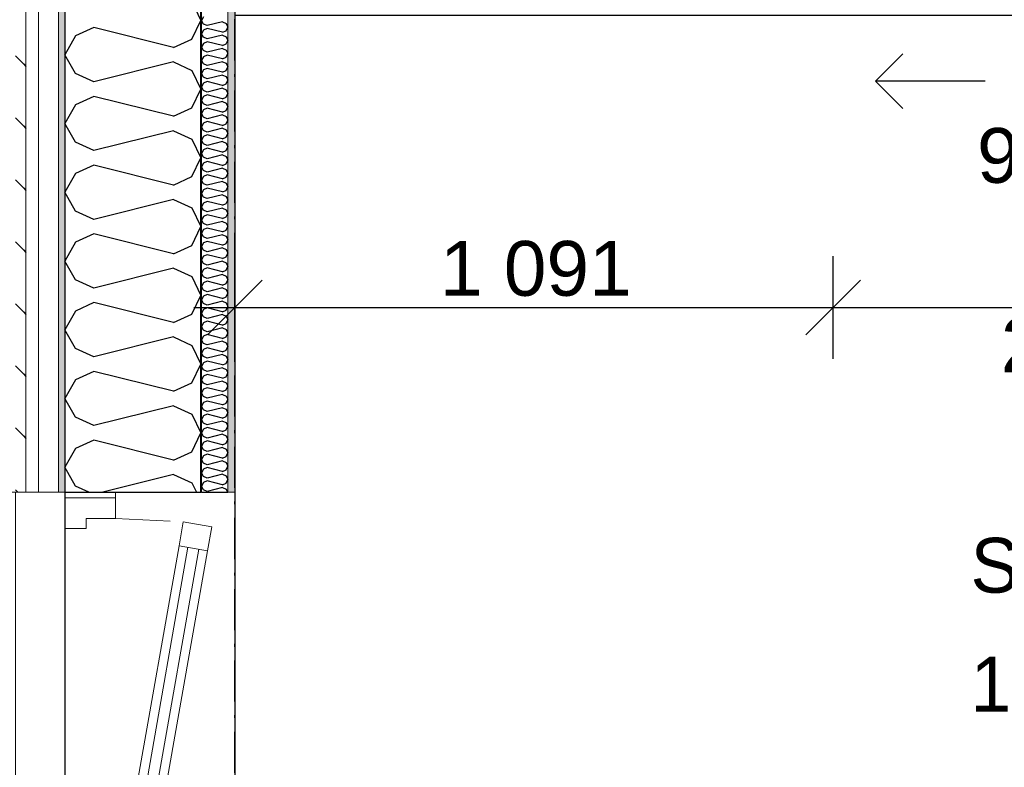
# Model space of a CAD drawing. Header units: millimetres. Extents: x -150 to 340931, y -1115 to 365939.
# Tile 25 of 253: x 277519 to 279315, y 349781 to 351145. Entities that reach past the tile are written whole.
import ezdxf
from ezdxf.enums import TextEntityAlignment as Align

# ---------------------------------------------------------------- set-up
doc = ezdxf.new("R2010")
doc.units = ezdxf.units.MM
doc.header["$LTSCALE"] = 0.5
doc.header["$MEASUREMENT"] = 0
for name, pattern in [('Akselinje', [1500, 1000, -200, 100, -200]), ('Over snittplan', [260, 150, -50, 10, -50]), ('PLINE', [0]), ('Stipling', [400, 200, -200])]:
    doc.linetypes.add(name, pattern=pattern)
for name, color, linetype in [('232- Ikke-bærende yttervegger (Skravur)(Nye konstruksjoner)', 7, 'Continuous'), ('232- Ikke-bærende yttervegger(Nye konstruksjoner)', 7, 'Continuous'), ('244- Vinduer_ dører_ foldevegger(Nye konstruksjoner)', 7, 'Continuous'), ('255- Gulvoverflate(Nye konstruksjoner)', 7, 'Continuous'), ('82-- Modullinjer(Nye konstruksjoner)', 7, 'Continuous'), ('842-M___1_50 Målsetting bygning', 7, 'Continuous'), ('842-M___1_50 Målsetting bygning(Nye konstruksjoner)', 7, 'Continuous'), ('852- Teknisk_symbolsk informasjon_ bygning(Nye konstruksjoner)', 7, 'Continuous'), ('862- M___Nettoareal(Nye konstruksjoner)', 7, 'Continuous'), ('862- M___Nettoareal(Polylinje)(Nye konstruksjoner)', 7, 'Continuous'), ('862- M___Nettoareal(Tekst)(Nye konstruksjoner)', 7, 'Continuous')]:
    doc.layers.add(name, color=color, linetype=linetype)
for name, color, linetype, lineweight in [('234- Vinduer_ dører_ porter(Nye konstruksjoner)', 7, 'Continuous', 0), ('235- Utvendig kledning og overflate(Nye konstruksjoner)', 7, 'Continuous', 0), ('236- Innvendig kledning og overflate(Nye konstruksjoner)', 7, 'Continuous', 0)]:
    doc.layers.add(name, color=color, linetype=linetype, lineweight=lineweight)
doc.styles.add('GENERATED_STYLE_1', font='txt')
doc.styles.add('GENERATED_STYLE_3', font='arial.ttf')
doc.styles.add('GENERATED_STYLE_5', font='arial.ttf')
doc.dimstyles.new('GENERATED_STYLE__1', dxfattribs={"dimtxt": 100, "dimasz": 95, "dimexe": 0.18, "dimexo": 0.0625, "dimgap": 0, "dimtad": 1, "dimtih": 1, "dimtoh": 1, "dimdec": 0, "dimzin": 0, "dimdsep": 46, "dimtxsty": 'GENERATED_STYLE_3', "dimblk": 'ARROWHEAD_6', "dimblk1": 'ARROWHEAD_6', "dimblk2": 'ARROWHEAD_6', "dimcen": 0.09, "dimse1": 1, "dimse2": 1, "dimclrd": 256, "dimclre": 256, "dimclrt": 256, "dimadec": 1, "dimazin": 0, "dimtfac": 1, "dimtdec": 4, "dimtmove": 0, "dimatfit": 3, "dimfxl": 1, "dimtolj": 1, "dimtzin": 0, "dimarcsym": 0})
doc.dimstyles.new('GENERATED_STYLE__2', dxfattribs={"dimtxt": 100, "dimasz": 95, "dimexe": 0.18, "dimexo": 0.0625, "dimgap": 0, "dimtad": 1, "dimdec": 0, "dimzin": 0, "dimdsep": 46, "dimtxsty": 'GENERATED_STYLE_3', "dimblk": 'ARROWHEAD_6', "dimblk1": 'ARROWHEAD_6', "dimblk2": 'ARROWHEAD_6', "dimcen": 0.09, "dimse1": 1, "dimse2": 1, "dimclrd": 256, "dimclre": 256, "dimclrt": 256, "dimadec": 1, "dimazin": 0, "dimtfac": 1, "dimtdec": 4, "dimtmove": 0, "dimatfit": 3, "dimfxl": 1, "dimtolj": 1, "dimtzin": 0, "dimarcsym": 0})
doc.dimstyles.new('GENERATED_STYLE__4', dxfattribs={"dimtxt": 100, "dimasz": 95, "dimexe": 0.18, "dimexo": 0.0625, "dimgap": 0, "dimtad": 1, "dimdec": 0, "dimzin": 0, "dimdsep": 46, "dimtxsty": 'GENERATED_STYLE_3', "dimblk": 'ARROWHEAD_6', "dimblk1": 'ARROWHEAD_6', "dimblk2": 'ARROWHEAD_6', "dimcen": 0.09, "dimse1": 1, "dimse2": 1, "dimclrd": 256, "dimclre": 256, "dimclrt": 256, "dimadec": 1, "dimazin": 0, "dimtfac": 1, "dimtdec": 4, "dimtmove": 2, "dimatfit": 3, "dimfxl": 1, "dimtolj": 1, "dimtzin": 0, "dimarcsym": 0})
pattern_1 = [(0, (0, 0), (0, 43.30127), [0, -25]), (0, (12.5, 21.65), (0, 43.30127), [0, -25])]

# ---------------------------------------------------------------- blocks, each defined once
blk = doc.blocks.new('LEILIGHET 8__1', base_point=(283768.6, 348580.7))
at = {"layer": '862- M___Nettoareal(Polylinje)(Nye konstruksjoner)', "flags": 128}
blk.add_lwpolyline([(286041, 356380.7), (277911, 356380.7), (277911, 348080.7), (281226, 348080.7), (281226, 349780.7), (286041, 349780.7)], close=True, dxfattribs=at)
at = {"layer": '862- M___Nettoareal(Tekst)(Nye konstruksjoner)', "style": 'GENERATED_STYLE_1'}
for tag, p in [('DUMMY_861', (280015.2, 358168.6)), ('ROOM_NAME', (279278, 358118.8)), ('DUMMY_862', (279278, 357980.3))]:
    blk.add_attdef(tag, text='', height=100, dxfattribs=at).set_placement(p, align=Align.TOP_LEFT)
blk = doc.blocks.new('*X53')
at = {"layer": '232- Ikke-bærende yttervegger (Skravur)(Nye konstruksjoner)', "linetype": 'PLINE'}
for p, q in [((277853.7, 351150.3), (277850, 351143.6)), ((277853.7, 351137), (277850, 351143.6)), ((277888.4, 351141.1), (277860.2, 351134)), ((277888.4, 351141.1), (277894.9, 351138.1)), ((277853.7, 351126), (277850, 351119.3)), ((277860.2, 351134), (277853.7, 351137)), ((277860.2, 351128.9), (277853.7, 351126)), ((277888.4, 351121.9), (277860.2, 351128.9)), ((277888.4, 351121.9), (277894.9, 351124.8)), ((277894.9, 351138.1), (277898, 351131.5)), ((277894.9, 351124.8), (277898, 351131.5)), ((277853.7, 351112.7), (277850, 351119.3)), ((277860.2, 351109.8), (277853.7, 351112.7)), ((277860.2, 351104.6), (277853.7, 351101.7)), ((277888.4, 351116.8), (277860.2, 351109.8)), ((277888.4, 351097.6), (277860.2, 351104.6)), ((277888.4, 351116.8), (277894.9, 351113.8)), ((277894.9, 351113.8), (277898, 351107.2)), ((277894.9, 351100.6), (277898, 351107.2)), ((277853.7, 351101.7), (277850, 351095.1)), ((277853.7, 351088.4), (277850, 351095.1)), ((277860.2, 351085.5), (277853.7, 351088.4)), ((277888.4, 351092.5), (277860.2, 351085.5)), ((277888.4, 351097.6), (277894.9, 351100.6)), ((277888.4, 351092.5), (277894.9, 351089.5)), ((277894.9, 351089.5), (277898, 351082.9)), ((277853.7, 351077.4), (277850, 351070.8)), ((277853.7, 351064.1), (277850, 351070.8)), ((277860.2, 351080.4), (277853.7, 351077.4)), ((277888.4, 351073.3), (277860.2, 351080.4)), ((277888.4, 351068.2), (277860.2, 351061.2)), ((277888.4, 351073.3), (277894.9, 351076.3)), ((277888.4, 351068.2), (277894.9, 351065.3)), ((277894.9, 351076.3), (277898, 351082.9)), ((277853.7, 351053.1), (277850, 351046.5)), ((277860.2, 351061.2), (277853.7, 351064.1)), ((277860.2, 351056.1), (277853.7, 351053.1)), ((277888.4, 351049), (277860.2, 351056.1)), ((277888.4, 351049), (277894.9, 351052)), ((277894.9, 351065.3), (277898, 351058.6)), ((277894.9, 351052), (277898, 351058.6)), ((277853.7, 351039.9), (277850, 351046.5)), ((277860.2, 351036.9), (277853.7, 351039.9)), ((277860.2, 351031.8), (277853.7, 351028.8)), ((277888.4, 351043.9), (277860.2, 351036.9)), ((277888.4, 351024.8), (277860.2, 351031.8)), ((277888.4, 351043.9), (277894.9, 351041)), ((277894.9, 351041), (277898, 351034.4)), ((277894.9, 351027.7), (277898, 351034.4)), ((277853.7, 351028.8), (277850, 351022.2)), ((277853.7, 351015.6), (277850, 351022.2)), ((277860.2, 351012.6), (277853.7, 351015.6)), ((277888.4, 351019.7), (277860.2, 351012.6)), ((277888.4, 351024.8), (277894.9, 351027.7)), ((277888.4, 351019.7), (277894.9, 351016.7)), ((277894.9, 351016.7), (277898, 351010.1)), ((277853.7, 351004.6), (277850, 350997.9)), ((277853.7, 350991.3), (277850, 350997.9)), ((277860.2, 351007.5), (277853.7, 351004.6)), ((277888.4, 351000.5), (277860.2, 351007.5)), ((277888.4, 351000.5), (277894.9, 351003.4)), ((277894.9, 351003.4), (277898, 351010.1)), ((277853.7, 350980.3), (277850, 350973.7)), ((277860.2, 350988.3), (277853.7, 350991.3)), ((277860.2, 350983.2), (277853.7, 350980.3)), ((277888.4, 350995.4), (277860.2, 350988.3)), ((277888.4, 350976.2), (277860.2, 350983.2)), ((277888.4, 350995.4), (277894.9, 350992.4)), ((277888.4, 350976.2), (277894.9, 350979.2)), ((277894.9, 350992.4), (277898, 350985.8)), ((277894.9, 350979.2), (277898, 350985.8)), ((277853.7, 350967), (277850, 350973.7)), ((277860.2, 350964.1), (277853.7, 350967)), ((277888.4, 350971.1), (277860.2, 350964.1)), ((277888.4, 350971.1), (277894.9, 350968.1)), ((277894.9, 350968.1), (277898, 350961.5)), ((277894.9, 350954.9), (277898, 350961.5)), ((277853.7, 350956), (277850, 350949.4)), ((277853.7, 350942.7), (277850, 350949.4)), ((277860.2, 350959), (277853.7, 350956)), ((277860.2, 350939.8), (277853.7, 350942.7)), ((277888.4, 350951.9), (277860.2, 350959)), ((277888.4, 350946.8), (277860.2, 350939.8)), ((277888.4, 350951.9), (277894.9, 350954.9)), ((277888.4, 350946.8), (277894.9, 350943.9)), ((277894.9, 350943.9), (277898, 350937.2)), ((277853.7, 350931.7), (277850, 350925.1)), ((277853.7, 350918.5), (277850, 350925.1)), ((277860.2, 350934.7), (277853.7, 350931.7)), ((277888.4, 350927.6), (277860.2, 350934.7)), ((277888.4, 350927.6), (277894.9, 350930.6)), ((277894.9, 350930.6), (277898, 350937.2)), ((277853.7, 350907.4), (277850, 350900.8)), ((277860.2, 350915.5), (277853.7, 350918.5)), ((277860.2, 350910.4), (277853.7, 350907.4)), ((277888.4, 350922.5), (277860.2, 350915.5)), ((277888.4, 350903.4), (277860.2, 350910.4)), ((277888.4, 350922.5), (277894.9, 350919.6)), ((277888.4, 350903.4), (277894.9, 350906.3)), ((277894.9, 350919.6), (277898, 350912.9)), ((277894.9, 350906.3), (277898, 350912.9)), ((277853.7, 350894.2), (277850, 350900.8)), ((277860.2, 350891.2), (277853.7, 350894.2)), ((277888.4, 350898.3), (277860.2, 350891.2)), ((277888.4, 350898.3), (277894.9, 350895.3)), ((277894.9, 350895.3), (277898, 350888.7)), ((277894.9, 350882), (277898, 350888.7)), ((277853.7, 350883.2), (277850, 350876.5)), ((277853.7, 350869.9), (277850, 350876.5)), ((277860.2, 350886.1), (277853.7, 350883.2)), ((277860.2, 350866.9), (277853.7, 350869.9)), ((277888.4, 350879.1), (277860.2, 350886.1)), ((277888.4, 350874), (277860.2, 350866.9)), ((277888.4, 350879.1), (277894.9, 350882)), ((277888.4, 350874), (277894.9, 350871)), ((277894.9, 350871), (277898, 350864.4)), ((277853.7, 350858.9), (277850, 350852.2)), ((277853.7, 350845.6), (277850, 350852.2)), ((277860.2, 350861.8), (277853.7, 350858.9)), ((277888.4, 350854.8), (277860.2, 350861.8)), ((277888.4, 350854.8), (277894.9, 350857.8)), ((277894.9, 350857.8), (277898, 350864.4)), ((277853.7, 350834.6), (277850, 350828)), ((277860.2, 350842.7), (277853.7, 350845.6)), ((277860.2, 350837.6), (277853.7, 350834.6)), ((277888.4, 350849.7), (277860.2, 350842.7)), ((277888.4, 350830.5), (277860.2, 350837.6)), ((277888.4, 350849.7), (277894.9, 350846.7)), ((277894.9, 350846.7), (277898, 350840.1)), ((277894.9, 350833.5), (277898, 350840.1)), ((277853.7, 350821.3), (277850, 350828)), ((277860.2, 350818.4), (277853.7, 350821.3)), ((277888.4, 350825.4), (277860.2, 350818.4)), ((277888.4, 350830.5), (277894.9, 350833.5)), ((277888.4, 350825.4), (277894.9, 350822.5)), ((277894.9, 350822.5), (277898, 350815.8)), ((277853.7, 350810.3), (277850, 350803.7)), ((277853.7, 350797.1), (277850, 350803.7)), ((277860.2, 350813.3), (277853.7, 350810.3)), ((277888.4, 350806.2), (277860.2, 350813.3)), ((277888.4, 350801.1), (277860.2, 350794.1)), ((277888.4, 350806.2), (277894.9, 350809.2)), ((277888.4, 350801.1), (277894.9, 350798.2)), ((277894.9, 350809.2), (277898, 350815.8)), ((277894.9, 350798.2), (277898, 350791.5)), ((277853.7, 350786), (277850, 350779.4)), ((277860.2, 350794.1), (277853.7, 350797.1)), ((277860.2, 350789), (277853.7, 350786)), ((277888.4, 350782), (277860.2, 350789)), ((277888.4, 350782), (277894.9, 350784.9)), ((277894.9, 350784.9), (277898, 350791.5)), ((277853.7, 350772.8), (277850, 350779.4)), ((277860.2, 350769.8), (277853.7, 350772.8)), ((277860.2, 350764.7), (277853.7, 350761.8)), ((277888.4, 350776.9), (277860.2, 350769.8)), ((277888.4, 350757.7), (277860.2, 350764.7)), ((277888.4, 350776.9), (277894.9, 350773.9)), ((277894.9, 350773.9), (277898, 350767.3)), ((277894.9, 350760.6), (277898, 350767.3)), ((277853.7, 350761.8), (277850, 350755.1)), ((277853.7, 350748.5), (277850, 350755.1)), ((277860.2, 350745.5), (277853.7, 350748.5)), ((277888.4, 350752.6), (277860.2, 350745.5)), ((277888.4, 350757.7), (277894.9, 350760.6)), ((277888.4, 350752.6), (277894.9, 350749.6)), ((277894.9, 350749.6), (277898, 350743)), ((277853.7, 350737.5), (277850, 350730.8)), ((277853.7, 350724.2), (277850, 350730.8)), ((277860.2, 350740.4), (277853.7, 350737.5)), ((277888.4, 350733.4), (277860.2, 350740.4)), ((277888.4, 350728.3), (277860.2, 350721.2)), ((277888.4, 350733.4), (277894.9, 350736.3)), ((277888.4, 350728.3), (277894.9, 350725.3)), ((277894.9, 350736.3), (277898, 350743)), ((277853.7, 350713.2), (277850, 350706.6)), ((277860.2, 350721.2), (277853.7, 350724.2)), ((277860.2, 350716.1), (277853.7, 350713.2)), ((277888.4, 350709.1), (277860.2, 350716.1)), ((277888.4, 350709.1), (277894.9, 350712.1)), ((277894.9, 350725.3), (277898, 350718.7)), ((277894.9, 350712.1), (277898, 350718.7)), ((277853.7, 350699.9), (277850, 350706.6)), ((277860.2, 350697), (277853.7, 350699.9)), ((277860.2, 350691.9), (277853.7, 350688.9)), ((277888.4, 350704), (277860.2, 350697)), ((277888.4, 350684.8), (277860.2, 350691.9)), ((277888.4, 350704), (277894.9, 350701)), ((277894.9, 350701), (277898, 350694.4)), ((277894.9, 350687.8), (277898, 350694.4)), ((277853.7, 350688.9), (277850, 350682.3)), ((277853.7, 350675.6), (277850, 350682.3)), ((277860.2, 350672.7), (277853.7, 350675.6)), ((277888.4, 350679.7), (277860.2, 350672.7)), ((277888.4, 350684.8), (277894.9, 350687.8)), ((277888.4, 350679.7), (277894.9, 350676.8)), ((277894.9, 350676.8), (277898, 350670.1)), ((277853.7, 350664.6), (277850, 350658)), ((277853.7, 350651.4), (277850, 350658)), ((277860.2, 350667.6), (277853.7, 350664.6)), ((277888.4, 350660.5), (277860.2, 350667.6)), ((277888.4, 350655.4), (277860.2, 350648.4)), ((277888.4, 350660.5), (277894.9, 350663.5)), ((277888.4, 350655.4), (277894.9, 350652.5)), ((277894.9, 350663.5), (277898, 350670.1)), ((277853.7, 350640.3), (277850, 350633.7)), ((277860.2, 350648.4), (277853.7, 350651.4)), ((277860.2, 350643.3), (277853.7, 350640.3)), ((277888.4, 350636.3), (277860.2, 350643.3)), ((277888.4, 350636.3), (277894.9, 350639.2)), ((277894.9, 350652.5), (277898, 350645.9)), ((277894.9, 350639.2), (277898, 350645.9)), ((277853.7, 350627.1), (277850, 350633.7)), ((277860.2, 350624.1), (277853.7, 350627.1)), ((277860.2, 350619), (277853.7, 350616.1)), ((277888.4, 350631.2), (277860.2, 350624.1)), ((277888.4, 350612), (277860.2, 350619)), ((277888.4, 350631.2), (277894.9, 350628.2)), ((277894.9, 350628.2), (277898, 350621.6)), ((277894.9, 350614.9), (277898, 350621.6)), ((277853.7, 350616.1), (277850, 350609.4)), ((277853.7, 350602.8), (277850, 350609.4)), ((277860.2, 350599.8), (277853.7, 350602.8)), ((277888.4, 350606.9), (277860.2, 350599.8)), ((277888.4, 350612), (277894.9, 350614.9)), ((277888.4, 350606.9), (277894.9, 350603.9)), ((277894.9, 350603.9), (277898, 350597.3)), ((277853.7, 350591.8), (277850, 350585.2)), ((277853.7, 350578.5), (277850, 350585.2)), ((277860.2, 350594.7), (277853.7, 350591.8)), ((277888.4, 350587.7), (277860.2, 350594.7)), ((277888.4, 350582.6), (277860.2, 350575.6)), ((277888.4, 350587.7), (277894.9, 350590.7)), ((277888.4, 350582.6), (277894.9, 350579.6)), ((277894.9, 350590.7), (277898, 350597.3)), ((277853.7, 350567.5), (277850, 350560.9)), ((277860.2, 350575.6), (277853.7, 350578.5)), ((277860.2, 350570.5), (277853.7, 350567.5)), ((277888.4, 350563.4), (277860.2, 350570.5)), ((277888.4, 350563.4), (277894.9, 350566.4)), ((277894.9, 350579.6), (277898, 350573)), ((277894.9, 350566.4), (277898, 350573)), ((277853.7, 350554.2), (277850, 350560.9)), ((277860.2, 350551.3), (277853.7, 350554.2)), ((277888.4, 350558.3), (277860.2, 350551.3)), ((277888.4, 350558.3), (277894.9, 350555.4)), ((277894.9, 350555.4), (277898, 350548.7)), ((277894.9, 350542.1), (277898, 350548.7)), ((277853.7, 350543.2), (277850, 350536.6)), ((277853.7, 350530), (277850, 350536.6)), ((277860.2, 350546.2), (277853.7, 350543.2)), ((277860.2, 350527), (277853.7, 350530)), ((277888.4, 350539.1), (277860.2, 350546.2)), ((277888.4, 350534), (277860.2, 350527)), ((277888.4, 350539.1), (277894.9, 350542.1)), ((277888.4, 350534), (277894.9, 350531.1)), ((277894.9, 350531.1), (277898, 350524.4)), ((277853.7, 350518.9), (277850, 350512.3)), ((277853.7, 350505.7), (277850, 350512.3)), ((277860.2, 350521.9), (277853.7, 350518.9)), ((277888.4, 350514.9), (277860.2, 350521.9)), ((277888.4, 350514.9), (277894.9, 350517.8)), ((277894.9, 350517.8), (277898, 350524.4)), ((277853.7, 350494.7), (277850, 350488)), ((277860.2, 350502.7), (277853.7, 350505.7)), ((277860.2, 350497.6), (277853.7, 350494.7)), ((277888.4, 350509.8), (277860.2, 350502.7)), ((277888.4, 350490.6), (277860.2, 350497.6)), ((277888.4, 350509.8), (277894.9, 350506.8)), ((277888.4, 350490.6), (277894.9, 350493.5)), ((277894.9, 350506.8), (277898, 350500.2)), ((277894.9, 350493.5), (277898, 350500.2)), ((277853.7, 350481.4), (277850, 350488)), ((277860.2, 350478.4), (277853.7, 350481.4)), ((277888.4, 350485.5), (277860.2, 350478.4)), ((277888.4, 350485.5), (277894.9, 350482.5)), ((277894.9, 350482.5), (277898, 350475.9)), ((277894.9, 350469.3), (277898, 350475.9)), ((277853.7, 350470.4), (277850, 350463.7)), ((277853.7, 350457.1), (277850, 350463.7)), ((277860.2, 350473.3), (277853.7, 350470.4)), ((277860.2, 350454.2), (277853.7, 350457.1)), ((277888.4, 350466.3), (277860.2, 350473.3)), ((277888.4, 350461.2), (277860.2, 350454.2)), ((277888.4, 350466.3), (277894.9, 350469.3)), ((277888.4, 350461.2), (277894.9, 350458.2)), ((277894.9, 350458.2), (277898, 350451.6)), ((277853.7, 350446.1), (277850, 350439.5)), ((277853.7, 350432.8), (277850, 350439.5)), ((277860.2, 350449.1), (277853.7, 350446.1)), ((277888.4, 350442), (277860.2, 350449.1)), ((277888.4, 350442), (277894.9, 350445)), ((277894.9, 350445), (277898, 350451.6)), ((277853.7, 350421.8), (277850, 350415.2)), ((277860.2, 350429.9), (277853.7, 350432.8)), ((277860.2, 350424.8), (277853.7, 350421.8)), ((277888.4, 350436.9), (277860.2, 350429.9)), ((277888.4, 350417.7), (277860.2, 350424.8)), ((277888.4, 350436.9), (277894.9, 350434)), ((277894.9, 350434), (277898, 350427.3)), ((277894.9, 350420.7), (277898, 350427.3)), ((277853.7, 350408.6), (277850, 350415.2)), ((277860.2, 350405.6), (277853.7, 350408.6)), ((277888.4, 350412.6), (277860.2, 350405.6)), ((277888.4, 350417.7), (277894.9, 350420.7)), ((277888.4, 350412.6), (277894.9, 350409.7)), ((277894.9, 350409.7), (277898, 350403)), ((277894.9, 350396.4), (277898, 350403)), ((277853.7, 350397.5), (277850, 350390.9)), ((277853.7, 350384.3), (277850, 350390.9)), ((277860.2, 350400.5), (277853.7, 350397.5)), ((277888.4, 350393.5), (277860.2, 350400.5)), ((277888.4, 350388.4), (277860.2, 350381.3)), ((277888.4, 350393.5), (277894.9, 350396.4)), ((277888.4, 350388.4), (277894.9, 350385.4)), ((277894.9, 350385.4), (277898, 350378.8)), ((277853.7, 350373.3), (277850, 350366.6)), ((277860.2, 350381.3), (277853.7, 350384.3)), ((277860.2, 350376.2), (277853.7, 350373.3)), ((277888.4, 350369.2), (277860.2, 350376.2)), ((277888.4, 350369.2), (277894.9, 350372.1)), ((277894.9, 350372.1), (277898, 350378.8)), ((277853.7, 350360), (277850, 350366.6)), ((277860.2, 350357), (277853.7, 350360)), ((277860.2, 350351.9), (277853.7, 350349)), ((277888.4, 350364.1), (277860.2, 350357)), ((277888.4, 350344.9), (277860.2, 350351.9)), ((277888.4, 350364.1), (277894.9, 350361.1)), ((277894.9, 350361.1), (277898, 350354.5)), ((277894.9, 350347.8), (277898, 350354.5)), ((277853.7, 350349), (277850, 350342.3)), ((277853.7, 350335.7), (277850, 350342.3)), ((277860.2, 350332.7), (277853.7, 350335.7)), ((277888.4, 350339.8), (277860.2, 350332.7)), ((277888.4, 350344.9), (277894.9, 350347.8)), ((277888.4, 350339.8), (277894.9, 350336.8)), ((277894.9, 350336.8), (277898, 350330.2)), ((277853.7, 350324.7), (277850, 350318.1)), ((277853.7, 350311.4), (277850, 350318.1)), ((277860.2, 350327.6), (277853.7, 350324.7)), ((277888.4, 350320.6), (277860.2, 350327.6)), ((277888.4, 350315.5), (277860.2, 350308.5)), ((277888.4, 350320.6), (277894.9, 350323.6)), ((277888.4, 350315.5), (277894.9, 350312.5)), ((277894.9, 350323.6), (277898, 350330.2)), ((277853.7, 350300.4), (277850, 350293.8)), ((277860.2, 350308.5), (277853.7, 350311.4)), ((277860.2, 350303.4), (277853.7, 350300.4)), ((277888.4, 350296.3), (277860.2, 350303.4)), ((277888.4, 350296.3), (277894.9, 350299.3)), ((277894.9, 350312.5), (277898, 350305.9)), ((277894.9, 350299.3), (277898, 350305.9)), ((277853.7, 350287.1), (277850, 350293.8)), ((277860.2, 350284.2), (277853.7, 350287.1)), ((277888.4, 350291.2), (277860.2, 350284.2)), ((277888.4, 350291.2), (277894.9, 350288.3)), ((277894.9, 350288.3), (277897.5, 350282.7))]:
    blk.add_line(p, q, dxfattribs=at)
blk = doc.blocks.new('*X57')
at = {"layer": '232- Ikke-bærende yttervegger (Skravur)(Nye konstruksjoner)', "linetype": 'PLINE'}
for p, q in [((277832.8, 351177.9), (277849, 351143.6)), ((277832.8, 351109.4), (277849, 351143.6)), ((277653.7, 351130.4), (277620.1, 351115.2)), ((277799.2, 351094.1), (277653.7, 351130.4)), ((277620.1, 351115.2), (277601, 351080.9)), ((277799.2, 351094.1), (277832.8, 351109.4)), ((277620.1, 351046.6), (277601, 351080.9)), ((277799.2, 351067.7), (277653.7, 351031.3)), ((277799.2, 351067.7), (277832.8, 351052.4)), ((277832.8, 351052.4), (277849, 351018.2)), ((277653.7, 351031.3), (277620.1, 351046.6)), ((277832.8, 350983.9), (277849, 351018.2)), ((277653.7, 351005), (277620.1, 350989.7)), ((277799.2, 350968.6), (277653.7, 351005)), ((277620.1, 350989.7), (277601, 350955.4)), ((277799.2, 350968.6), (277832.8, 350983.9)), ((277620.1, 350921.2), (277601, 350955.4)), ((277799.2, 350942.3), (277653.7, 350905.9)), ((277799.2, 350942.3), (277832.8, 350927)), ((277832.8, 350927), (277849, 350892.7)), ((277653.7, 350905.9), (277620.1, 350921.2)), ((277832.8, 350858.5), (277849, 350892.7)), ((277653.7, 350879.5), (277620.1, 350864.2)), ((277799.2, 350843.2), (277653.7, 350879.5)), ((277620.1, 350864.2), (277601, 350830)), ((277799.2, 350843.2), (277832.8, 350858.5)), ((277620.1, 350795.7), (277601, 350830)), ((277799.2, 350816.8), (277653.7, 350780.4)), ((277799.2, 350816.8), (277832.8, 350801.5)), ((277832.8, 350801.5), (277849, 350767.3)), ((277653.7, 350780.4), (277620.1, 350795.7)), ((277832.8, 350733), (277849, 350767.3)), ((277653.7, 350754.1), (277620.1, 350738.8)), ((277799.2, 350717.7), (277653.7, 350754.1)), ((277620.1, 350738.8), (277601, 350704.5)), ((277799.2, 350717.7), (277832.8, 350733)), ((277620.1, 350670.3), (277601, 350704.5)), ((277799.2, 350691.4), (277653.7, 350655)), ((277799.2, 350691.4), (277832.8, 350676.1)), ((277832.8, 350676.1), (277849, 350641.8)), ((277653.7, 350655), (277620.1, 350670.3)), ((277832.8, 350607.5), (277849, 350641.8)), ((277653.7, 350628.6), (277620.1, 350613.3)), ((277799.2, 350592.3), (277653.7, 350628.6)), ((277620.1, 350613.3), (277601, 350579.1)), ((277799.2, 350592.3), (277832.8, 350607.5)), ((277620.1, 350544.8), (277601, 350579.1)), ((277799.2, 350565.9), (277653.7, 350529.5)), ((277799.2, 350565.9), (277832.8, 350550.6)), ((277832.8, 350550.6), (277849, 350516.4)), ((277653.7, 350529.5), (277620.1, 350544.8)), ((277832.8, 350482.1), (277849, 350516.4)), ((277653.7, 350503.2), (277620.1, 350487.9)), ((277799.2, 350466.8), (277653.7, 350503.2)), ((277620.1, 350487.9), (277601, 350453.6)), ((277799.2, 350466.8), (277832.8, 350482.1)), ((277620.1, 350419.4), (277601, 350453.6)), ((277799.2, 350440.4), (277653.7, 350404.1)), ((277799.2, 350440.4), (277832.8, 350425.2)), ((277832.8, 350425.2), (277849, 350390.9)), ((277653.7, 350404.1), (277620.1, 350419.4)), ((277832.8, 350356.6), (277849, 350390.9)), ((277653.7, 350377.7), (277620.1, 350362.4)), ((277799.2, 350341.4), (277653.7, 350377.7)), ((277620.1, 350362.4), (277601, 350328.2)), ((277799.2, 350341.4), (277832.8, 350356.6)), ((277620.1, 350293.9), (277601, 350328.2)), ((277799.2, 350315), (277669.9, 350282.7)), ((277799.2, 350315), (277832.8, 350299.7)), ((277832.8, 350299.7), (277840.9, 350282.7)), ((277644.8, 350282.7), (277620.1, 350293.9))]:
    blk.add_line(p, q, dxfattribs=at)
blk = doc.blocks.new('Vindustempel[7]', base_point=(277511, 349727.7))
at = {"layer": '852- Teknisk_symbolsk informasjon_ bygning(Nye konstruksjoner)', "char_height": 100, "attachment_point": 1, "rotation": 90, "style": 'GENERATED_STYLE_3'}
for s, insert in [('\\A1;{\\pql;\\pt0,50;\\fArial|b0|i0|c0|p0;\\W1.000000;x2\xa0190\\fArial|b0|i0|c0|p0;\\W1.000000;\\A1{\\H.66x;\\S^  ;}\\fArial|b0|i0|c0|p0;\\W1.000000;\\fArial|b0|i0|c0|p0;\\W1.000000;\\A1{\\H.66x;\\S^  ;}}', (277019.6, 349693.4)), ('\\A1;{\\pql;\\pt0,50;\\fArial|b0|i0|c0|p0;\\W1.000000;1\xa0090\\fArial|b0|i0|c0|p0;\\W1.000000;\\A1{\\H.66x;\\S^  ;}\\fArial|b0|i0|c0|p0;\\W1.000000;\\fArial|b0|i0|c0|p0;\\W1.000000;\\A1{\\H.66x;\\S^  ;}}', (277019.6, 349350.2)), ('\\A1;{\\pql;\\pt0,50;\\fArial|b0|i0|c0|p0;\\W1.000000;500\\fArial|b0|i0|c0|p0;\\W1.000000;\\A1{\\H.66x;\\S^  ;}\\fArial|b0|i0|c0|p0;\\W1.000000;\\fArial|b0|i0|c0|p0;\\W1.000000;\\A1{\\H.66x;\\S^  ;}}', (277176.7, 349350.2))]:
    blk.add_mtext(s, dxfattribs=dict(at, insert=insert))
at = {"layer": '852- Teknisk_symbolsk informasjon_ bygning(Nye konstruksjoner)', "style": 'GENERATED_STYLE_3'}
for tag, p in [('DUMMY_234', (276996.7, 350105.2)), ('strSillSuffix', (277153.9, 349556.2))]:
    blk.add_attdef(tag, text='', height=100, rotation=90, dxfattribs=at).set_placement(p, align=Align.TOP_LEFT)
blk.add_attdef('AC_WIDO_ID', text='', height=100, rotation=90, dxfattribs=at).set_placement((276996.7, 349760.2), align=Align.BOTTOM_CENTER)
for tag, p in [('DUMMY_233', (276996.7, 349274)), ('DUMMY_235', (277153.9, 349274))]:
    blk.add_attdef(tag, text='', height=100, rotation=90, dxfattribs=at).set_placement(p, align=Align.TOP_RIGHT)
blk = doc.blocks.new('Vindu[1]')
at = {"layer": '234- Vinduer_ dører_ porter(Nye konstruksjoner)', "linetype": 'PLINE'}
for p, q in [((277511, 350282.7), (277481, 350282.7)), ((277481, 350282.7), (277481, 349172.7)), ((277511, 350282.7), (277511, 349172.7)), ((277601, 350272.7), (277601, 350282.7)), ((277693, 350282.7), (277693, 350272.7)), ((277911, 350282.7), (277911, 349172.7)), ((277601, 350216.7), (277601, 350272.7)), ((277601, 350272.7), (277693, 350272.7)), ((277693, 350272.7), (277693, 350234.7)), ((277693, 350234.7), (277640, 350234.7)), ((277640, 350234.7), (277640, 350216.7)), ((277809.2, 350185.1), (277816.9, 350228.5)), ((277816.9, 350228.5), (277869.1, 350219.3)), ((277640, 350216.7), (277601, 350216.7)), ((277869.1, 350219.3), (277861.4, 350175.9)), ((277648.5, 349273.2), (277809.2, 350185.1)), ((277664.7, 349270.3), (277825.5, 350182.3)), ((277845.2, 350178.8), (277684.4, 349266.9)), ((277861.4, 350175.9), (277700.6, 349264)), ((277861.4, 350175.9), (277809.2, 350185.1)), ((277640.8, 349229.9), (277648.5, 349273.2)), ((277648.5, 349273.2), (277700.6, 349264)), ((277700.6, 349264), (277693, 349220.7)), ((277601, 349182.7), (277601, 349238.7)), ((277601, 349238.7), (277640, 349238.7)), ((277640, 349238.7), (277640, 349220.7)), ((277640, 349220.7), (277693, 349220.7)), ((277693, 349220.7), (277640.8, 349229.9)), ((277693, 349220.7), (277693, 349182.7)), ((277601, 349172.7), (277601, 349182.7)), ((277601, 349182.7), (277693, 349182.7)), ((277693, 349182.7), (277693, 349172.7)), ((277481, 349172.7), (277511, 349172.7))]:
    blk.add_line(p, q, dxfattribs=at)
at = {"layer": '234- Vinduer_ dører_ porter(Nye konstruksjoner)', "linetype": 'Stipling'}
blk.add_line((277693, 350234.7), (277816.9, 350228.5), dxfattribs=at)
at = {"layer": '235- Utvendig kledning og overflate(Nye konstruksjoner)', "linetype": 'PLINE'}
for p, q in [((277511, 350282.7), (277530, 350282.7)), ((277530, 350282.7), (277553, 350282.7)), ((277553, 350282.7), (277589, 350282.7)), ((277589, 350282.7), (277601, 350282.7)), ((277511, 349172.7), (277530, 349172.7)), ((277530, 349172.7), (277553, 349172.7)), ((277553, 349172.7), (277589, 349172.7)), ((277589, 349172.7), (277601, 349172.7))]:
    blk.add_line(p, q, dxfattribs=at)
at = {"layer": '236- Innvendig kledning og overflate(Nye konstruksjoner)', "linetype": 'PLINE'}
for p, q in [((277849, 350282.7), (277850, 350282.7)), ((277898, 350282.7), (277911, 350282.7)), ((277849, 349172.7), (277850, 349172.7)), ((277898, 349172.7), (277911, 349172.7))]:
    blk.add_line(p, q, dxfattribs=at)
at = {"layer": '244- Vinduer_ dører_ foldevegger(Nye konstruksjoner)', "linetype": 'PLINE'}
for p, q in [((277601, 350282.7), (277693, 350282.7)), ((277601, 350282.7), (277693, 350282.7)), ((277693, 350282.7), (277849, 350282.7)), ((277850, 350282.7), (277898, 350282.7)), ((277601, 349172.7), (277693, 349172.7)), ((277601, 349172.7), (277693, 349172.7)), ((277693, 349172.7), (277849, 349172.7)), ((277850, 349172.7), (277898, 349172.7))]:
    blk.add_line(p, q, dxfattribs=at)
at = {"layer": '852- Teknisk_symbolsk informasjon_ bygning(Nye konstruksjoner)'}
ref = blk.add_blockref('Vindustempel[7]', (277511, 349727.7), dxfattribs=at)
ref.add_attrib('AC_WIDO_ID', 'V-03L-1', dxfattribs={"color": 7, "height": 100, "rotation": 90, "style": 'GENERATED_STYLE_3'}).set_placement((276996.7, 349760.2), align=Align.BOTTOM_CENTER)
ref.add_attrib('strSillSuffix', 'bh', dxfattribs={"color": 7, "height": 100, "rotation": 90, "style": 'GENERATED_STYLE_3'}).set_placement((277153.9, 349556.2), align=Align.TOP_LEFT)
blk = doc.blocks.new('Standard grid marker[82]', base_point=(277601, 363787.1))
at = {"layer": '82-- Modullinjer(Nye konstruksjoner)', "linetype": 'Akselinje'}
blk.add_line((277601, 363587.1), (277601, 339987.1), dxfattribs=at)
at = {"layer": '82-- Modullinjer(Nye konstruksjoner)', "style": 'GENERATED_STYLE_5'}
for tag, p in [('AC_MarkerText_1_0', (277601, 363965.8)), ('AC_MarkerText_1_1', (277601, 339715.8))]:
    blk.add_attdef(tag, text='', height=100, rotation=360, dxfattribs=at).set_placement(p, align=Align.TOP_CENTER)
blk = doc.blocks.new('*D774')
at = {"layer": '842-M___1_50 Målsetting bygning(Nye konstruksjoner)', "linetype": 'PLINE'}
for p, q in [((276294.5, 363585.1), (276294.5, 363772.6)), ((335668.8, 363585.1), (335668.8, 363772.6)), ((276344.5, 363728.9), (276244.5, 363628.9)), ((335618.8, 363628.9), (335718.8, 363728.9)), ((276219.5, 363678.9), (276294.5, 363678.9)), ((276294.5, 363678.9), (335668.8, 363678.9)), ((335668.8, 363678.9), (335743.8, 363678.9))]:
    blk.add_line(p, q, dxfattribs=at)
at = {"layer": '842-M___1_50 Målsetting bygning(Nye konstruksjoner)', "insert": (305772, 363698.9), "char_height": 100, "attachment_point": 7, "style": 'GENERATED_STYLE_3'}
blk.add_mtext('\\A1;{\\pql;\\fArial|b0|i0|c0|p0;\\W1.000000;59\xa0374}', dxfattribs=at)
blk = doc.blocks.new('ARROWHEAD_6')
at = {"linetype": 'Continuous'}
for p, q in [((-0.5, -0.5), (0.5, 0.5)), ((0, 0), (-1, 0))]:
    blk.add_line(p, q, dxfattribs=at)
blk = doc.blocks.new('*D812')
at = {"layer": '842-M___1_50 Målsetting bygning(Nye konstruksjoner)', "linetype": 'PLINE'}
for p, q in [((272272.6, 349868.7), (272372.6, 349768.7)), ((272416.4, 349818.7), (272228.9, 349818.7)), ((272322.6, 349570.7), (272322.6, 349818.7)), ((272272.6, 349620.7), (272372.6, 349520.7)), ((272416.4, 349570.7), (272228.9, 349570.7))]:
    blk.add_line(p, q, dxfattribs=at)
blk = doc.blocks.new('*D813')
at = {"layer": '842-M___1_50 Målsetting bygning(Nye konstruksjoner)', "linetype": 'PLINE'}
for p, q in [((272272.6, 356492.6), (272372.6, 356392.6)), ((272416.4, 356442.6), (272228.9, 356442.6)), ((272322.6, 349818.7), (272322.6, 356442.6)), ((272272.6, 349868.7), (272372.6, 349768.7)), ((272416.4, 349818.7), (272228.9, 349818.7))]:
    blk.add_line(p, q, dxfattribs=at)
at = {"layer": '842-M___1_50 Målsetting bygning(Nye konstruksjoner)', "insert": (272302.6, 352959.1), "char_height": 100, "attachment_point": 7, "rotation": 90, "style": 'GENERATED_STYLE_3'}
blk.add_mtext('\\A1;{\\pql;\\fArial|b0|i0|c0|p0;\\W1.000000;6\xa0624}', dxfattribs=at)
blk = doc.blocks.new('*D883')
at = {"layer": '842-M___1_50 Målsetting bygning', "linetype": 'PLINE'}
for p, q in [((277601, 342391.1), (277601, 342578.6)), ((277849, 342391.1), (277849, 342578.6)), ((277651, 342534.9), (277551, 342434.9)), ((277899, 342534.9), (277799, 342434.9)), ((277526, 342484.9), (277601, 342484.9)), ((277601, 342484.9), (277849, 342484.9))]:
    blk.add_line(p, q, dxfattribs=at)
at = {"layer": '842-M___1_50 Målsetting bygning', "insert": (277610.6, 342504.9), "char_height": 100, "attachment_point": 7, "style": 'GENERATED_STYLE_3'}
blk.add_mtext('\\A1;{\\pql;\\fArial|b0|i0|c0|p0;\\W1.000000;248}', dxfattribs=at)
blk = doc.blocks.new('*D884')
at = {"layer": '842-M___1_50 Målsetting bygning', "linetype": 'PLINE'}
for p, q in [((277849, 342391.1), (277849, 342578.6)), ((280066, 342391.1), (280066, 342578.6)), ((277899, 342534.9), (277799, 342434.9)), ((280116, 342534.9), (280016, 342434.9)), ((277849, 342484.9), (280066, 342484.9))]:
    blk.add_line(p, q, dxfattribs=at)
at = {"layer": '842-M___1_50 Målsetting bygning', "insert": (278785.9, 342504.9), "char_height": 100, "attachment_point": 7, "style": 'GENERATED_STYLE_3'}
blk.add_mtext('\\A1;{\\pql;\\fArial|b0|i0|c0|p0;\\W1.000000;2\xa0217}', dxfattribs=at)
blk = doc.blocks.new('*D1120')
at = {"layer": '842-M___1_50 Målsetting bygning(Nye konstruksjoner)', "linetype": 'PLINE'}
for p, q in [((277911, 350526), (277911, 350713.5)), ((279002.5, 350526), (279002.5, 350713.5)), ((277961, 350669.7), (277861, 350569.7)), ((279052.5, 350669.7), (278952.5, 350569.7)), ((277836, 350619.7), (277911, 350619.7)), ((277911, 350619.7), (279002.5, 350619.7))]:
    blk.add_line(p, q, dxfattribs=at)
at = {"layer": '842-M___1_50 Målsetting bygning(Nye konstruksjoner)', "insert": (278285.2, 350639.7), "char_height": 100, "attachment_point": 7, "style": 'GENERATED_STYLE_3'}
blk.add_mtext('\\A1;{\\pql;\\fArial|b0|i0|c0|p0;\\W1.000000;1\xa0091}', dxfattribs=at)
blk = doc.blocks.new('*D1121')
at = {"layer": '842-M___1_50 Målsetting bygning(Nye konstruksjoner)', "linetype": 'PLINE'}
for p, q in [((279002.5, 350526), (279002.5, 350713.5)), ((279957, 350526), (279957, 350713.5)), ((279052.5, 350669.7), (278952.5, 350569.7)), ((279907, 350569.7), (280007, 350669.7)), ((279002.5, 350619.7), (279957, 350619.7)), ((279957, 350619.7), (280032, 350619.7))]:
    blk.add_line(p, q, dxfattribs=at)
at = {"layer": '842-M___1_50 Målsetting bygning(Nye konstruksjoner)', "char_height": 100, "attachment_point": 7, "style": 'GENERATED_STYLE_3'}
for s, insert in [('\\A1;{\\pql;\\fArial|b0|i0|c0|p0;\\W1.000000;955}', (279365.3, 350639.7)), ('\\A1;{\\pql;\\fArial|b0|i0|c0|p0;\\W1.000000;2\xa0390}', (279308.2, 350499.7))]:
    blk.add_mtext(s, dxfattribs=dict(at, insert=insert))
blk = doc.blocks.new('SOV__42', base_point=(279477.1, 350061))
at = {"layer": '862- M___Nettoareal(Polylinje)(Nye konstruksjoner)', "linetype": 'PLINE', "flags": 128}
blk.add_lwpolyline([(281226, 351152.6), (277911, 351152.7), (277911, 348080.7), (281226, 348080.7)], close=True, dxfattribs=at)
at = {"layer": '862- M___Nettoareal(Tekst)(Nye konstruksjoner)', "insert": (279253, 350011.7), "char_height": 100, "attachment_point": 1, "style": 'GENERATED_STYLE_1'}
blk.add_mtext('\\A1;{\\pql;\\pt0,2300;\\fAvenir Light|b0|i0|c0|p0;\\W1.000000;10,2\\fAvenir Light|b0|i0|c0|p0;\\W1.000000;\\A1{\\H.66x;\\S^  ;}\\fAvenir Light|b0|i0|c0|p0;\\W1.000000; m\\fAvenir Light|b0|i0|c0|p0;\\W1.000000;\\A1{\\H.66x;\\S2^  ;}}', dxfattribs=at)
at = {"layer": '862- M___Nettoareal(Tekst)(Nye konstruksjoner)', "style": 'GENERATED_STYLE_1'}
for tag, p in [('DUMMY_861', (279701.2, 350249.2)), ('ROOM_NAME', (279253, 350199.4)), ('DUMMY_862', (279253, 350061))]:
    blk.add_attdef(tag, text='', height=100, dxfattribs=at).set_placement(p, align=Align.TOP_LEFT)
blk = doc.blocks.new('Dørstempel[328]', base_point=(279479.8, 351152.7))
at = {"layer": '852- Teknisk_symbolsk informasjon_ bygning(Nye konstruksjoner)', "char_height": 100, "attachment_point": 1, "rotation": 360, "style": 'GENERATED_STYLE_3'}
for s, insert in [('\\A1;{\\pql;\\pt0,50;\\fArial|b0|i0|c0|p0;\\W1.000000;955\\fArial|b0|i0|c0|p0;\\W1.000000;\\A1{\\H.66x;\\S^  ;}\\fArial|b0|i0|c0|p0;\\W1.000000;\\fArial|b0|i0|c0|p0;\\W1.000000;\\A1{\\H.66x;\\S^  ;}}', (279264.8, 350947.2)), ('\\A1;{\\pql;\\pt0,50;\\fArial|b0|i0|c0|p0;\\W1.000000;x2\xa0390\\fArial|b0|i0|c0|p0;\\W1.000000;\\A1{\\H.66x;\\S^  ;}\\fArial|b0|i0|c0|p0;\\W1.000000;\\fArial|b0|i0|c0|p0;\\W1.000000;\\A1{\\H.66x;\\S^  ;}}', (279493.6, 350947.2))]:
    blk.add_mtext(s, dxfattribs=dict(at, insert=insert))
at = {"layer": '852- Teknisk_symbolsk informasjon_ bygning(Nye konstruksjoner)', "style": 'GENERATED_STYLE_3'}
blk.add_attdef('AC_WIDO_ID', text='', height=100, rotation=360, dxfattribs=at).set_placement((279585.1, 351002.6), align=Align.BOTTOM_CENTER)
blk.add_attdef('DUMMY_228', text='', height=100, rotation=360, dxfattribs=at).set_placement((279188.6, 350970), align=Align.TOP_RIGHT)
blk.add_attdef('DUMMY_229', text='', height=100, rotation=360, dxfattribs=at).set_placement((279905.3, 350970), align=Align.TOP_LEFT)
blk = doc.blocks.new('Skyvedør med pocketkarm[31]')
at = {"layer": '244- Vinduer_ dører_ foldevegger(Nye konstruksjoner)', "linetype": 'PLINE'}
for p, q in [((279079.8, 351032.7), (279129.8, 351082.7)), ((279279.8, 351032.7), (279079.8, 351032.7)), ((279079.8, 351032.7), (279129.8, 350982.7))]:
    blk.add_line(p, q, dxfattribs=at)
at = {"layer": '852- Teknisk_symbolsk informasjon_ bygning(Nye konstruksjoner)'}
ref = blk.add_blockref('Dørstempel[328]', (279479.8, 351152.7), dxfattribs=at)
ref.add_attrib('AC_WIDO_ID', 'IDS-01', dxfattribs={"color": 7, "height": 100, "rotation": 360, "style": 'GENERATED_STYLE_3'}).set_placement((279585.1, 351002.6), align=Align.BOTTOM_CENTER)

msp = doc.modelspace()

# ---------------------------------------------------------------- hatches: boundary and pattern name
at = {"layer": '232- Ikke-bærende yttervegger (Skravur)(Nye konstruksjoner)', "linetype": 'Continuous'}
h = msp.add_hatch(dxfattribs=at)
h.set_pattern_fill('Skrålinjer_2', color=256, style=0, pattern_type=2)
h.set_pattern_definition([(315, (0, 0), (56.568542, 56.568542), [80, 0])])
h.paths.add_polyline_path([(277530, 356761.6), (277511, 356761.6), (277511, 350282.7), (277530, 350282.7)])
h = msp.add_hatch(dxfattribs=at)
h.set_pattern_fill('Prikker_tett', color=256, style=0, pattern_type=2)
h.set_pattern_definition(pattern_1)
h.paths.add_polyline_path([(277589, 356690.6), (277589, 350282.7), (277601, 350282.7), (277601, 356690.6)])
msp.add_hatch(color=256, dxfattribs=at).paths.add_polyline_path([(277850, 356441.6), (277849, 356441.6), (277849, 350282.7), (277850, 350282.7)])
h = msp.add_hatch(dxfattribs=at)
h.set_pattern_fill('Prikker_tett', color=256, style=0, pattern_type=2)
h.set_pattern_definition(pattern_1)
h.paths.add_polyline_path([(277898, 350282.7), (277911, 350282.7), (277911, 356380.6), (277898, 356380.6)])

# ---------------------------------------------------------------- linework, layer by layer
at = {"layer": '232- Ikke-bærende yttervegger(Nye konstruksjoner)', "linetype": 'PLINE'}
for p, q in [((277601, 356442.6), (277601, 350282.7)), ((277849, 350282.7), (277849, 356442.6)), ((277850, 350282.7), (277850, 356441.6)), ((277601, 350282.7), (277693, 350282.7)), ((277693, 350282.7), (277849, 350282.7)), ((277850, 350282.7), (277898, 350282.7))]:
    msp.add_line(p, q, dxfattribs=at)
at = {"layer": '232- Ikke-bærende yttervegger(Nye konstruksjoner)', "linetype": 'Over snittplan', "flags": 128}
msp.add_lwpolyline([(277911, 348080.7), (277911, 356380.6)], dxfattribs=at)
at = {"layer": '235- Utvendig kledning og overflate(Nye konstruksjoner)', "linetype": 'PLINE'}
for p, q in [((277530, 356738.6), (277530, 350282.7)), ((277553, 356702.6), (277553, 350282.7)), ((277589, 356690.6), (277589, 350282.7)), ((277511, 350282.7), (277530, 350282.7)), ((277530, 350282.7), (277553, 350282.7)), ((277553, 350282.7), (277589, 350282.7)), ((277589, 350282.7), (277601, 350282.7))]:
    msp.add_line(p, q, dxfattribs=at)
at = {"layer": '236- Innvendig kledning og overflate(Nye konstruksjoner)', "linetype": 'PLINE'}
for p, q in [((277898, 350282.7), (277898, 356393.6)), ((277849, 350282.7), (277850, 350282.7)), ((277898, 350282.7), (277911, 350282.7))]:
    msp.add_line(p, q, dxfattribs=at)
at = {"layer": '236- Innvendig kledning og overflate(Nye konstruksjoner)', "linetype": 'PLINE', "flags": 128}
msp.add_lwpolyline([(277911, 350282.7), (277911, 356380.6)], dxfattribs=at)
at = {"layer": '255- Gulvoverflate(Nye konstruksjoner)', "linetype": 'PLINE', "flags": 128}
msp.add_lwpolyline([(277601, 356690.6), (277601, 347770.7), (281536, 347770.7), (281536, 349470.7), (285893, 349470.7), (285893, 347770.7), (289886, 347770.7), (289886, 349470.7), (294243, 349470.7), (294243, 347770.7), (298236, 347770.7), (298236, 349470.7), (303051, 349470.7), (303051, 356690.6)], close=True, dxfattribs=at)

# ---------------------------------------------------------------- block references
at = {"layer": '232- Ikke-bærende yttervegger(Nye konstruksjoner)'}
for name in ['*X57', '*X53']:
    msp.add_blockref(name, (0, 0), dxfattribs=at)
at = {"layer": '244- Vinduer_ dører_ foldevegger(Nye konstruksjoner)', "linetype": 'PLINE'}
for name in ['Skyvedør med pocketkarm[31]', 'Vindu[1]']:
    msp.add_blockref(name, (0, 0), dxfattribs=at)
at = {"layer": '82-- Modullinjer(Nye konstruksjoner)', "linetype": 'PLINE'}
msp.add_blockref('Standard grid marker[82]', (277601, 363787.1), dxfattribs=at)
at = {"layer": '862- M___Nettoareal(Nye konstruksjoner)', "linetype": 'Continuous'}
msp.add_blockref('LEILIGHET 8__1', (283768.6, 348580.7), dxfattribs=at)
ref = msp.add_blockref('SOV__42', (279477.1, 350061), dxfattribs=at)
ref.add_attrib('ROOM_NAME', 'SOV', dxfattribs={"layer": '862- M___Nettoareal(Tekst)(Nye konstruksjoner)', "color": 7, "height": 100, "style": 'GENERATED_STYLE_1'}).set_placement((279253, 350199.4), align=Align.TOP_LEFT)

# ---------------------------------------------------------------- dimensions: what is measured, and where the dimension line sits
at = {"layer": '842-M___1_50 Målsetting bygning', "linetype": 'Continuous'}
for base, p1, p2, picture, middle in [((277849, 342484.9), (277601, 352230.7), (277849, 352230.7), '*D883', (277724.8, 342554.9)), ((280066, 342484.9), (277849, 352230.7), (280066, 348080.7), '*D884', (278957.5, 342554.9))]:
    dim = msp.add_linear_dim(base=base, p1=p1, p2=p2, dimstyle='GENERATED_STYLE__1', dxfattribs=at)
    dim.commit()
    dim.dimension.update_dxf_attribs({"geometry": picture, "text_midpoint": middle, "dimtype": 160})
at = {"layer": '842-M___1_50 Målsetting bygning(Nye konstruksjoner)', "linetype": 'Continuous'}
for base, p1, p2, picture, middle in [((335668.8, 363678.9), (276294.5, 358685.2), (335668.8, 339845.1), '*D774', (305981.5, 363748.9)), ((279002.5037, 350619.7238), (277911.0048, 353766.6503), (279002.5037, 351152.6505), '*D1120', (278456.7003, 350689.7238)), ((279957.0037372, 350619.7238441), (279002.5037372, 351152.6504946), (279957.0037372, 351152.6500977), '*D1121', (279479.4997292, 350689.7238443))]:
    dim = msp.add_linear_dim(base=base, p1=p1, p2=p2, dimstyle='GENERATED_STYLE__1', dxfattribs=at)
    dim.commit()
    dim.dimension.update_dxf_attribs({"geometry": picture, "text_midpoint": middle, "dimtype": 160})
for base, p1, p2, dimstyle, picture, middle in [((272322.6, 356442.6), (280123.9, 349818.7), (276684.9, 356442.6), 'GENERATED_STYLE__2', '*D813', (272252.6, 353130.6)), ((272322.6, 349818.7), (280371.9, 349570.7), (280123.9, 349818.7), 'GENERATED_STYLE__4', '*D812', (272251.2, 349456.8))]:
    dim = msp.add_linear_dim(base=base, p1=p1, p2=p2, angle=90, dimstyle=dimstyle, dxfattribs=at)
    dim.commit()
    dim.dimension.update_dxf_attribs({"geometry": picture, "text_midpoint": middle, "dimtype": 160, "text_rotation": 90})

doc.saveas('drawing.dxf')
